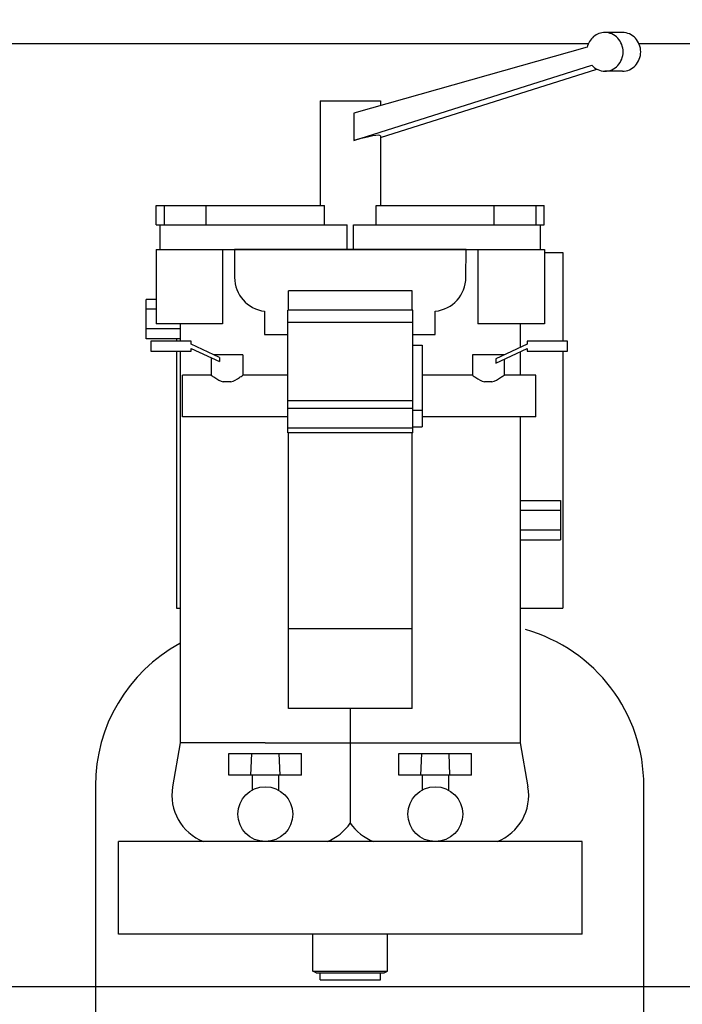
# Model space of a CAD drawing. Header units: millimetres. Extents: x 0 to 1189, y 0 to 841.
# Tile 12 of 85: x 389 to 410, y 149 to 181. Entities that reach past the tile are written whole.
import ezdxf
from ezdxf.enums import TextEntityAlignment as Align

# ---------------------------------------------------------------- set-up
doc = ezdxf.new("R2010")
doc.units = ezdxf.units.MM
doc.header["$LTSCALE"] = 65.395
doc.linetypes.add('CENTER', pattern=[0.6, 0.375, -0.075, 0.075, -0.075])
doc.layers.get('0').update_dxf_attribs({"linetype": 'CONTINUOUS'})
for name, color, linetype in [('1907_060000_TLKS_KGS_V_ABL383', 7, 'CONTINUOUS'), ('1907_061000_TLKS_KGS_V_ABL384', 7, 'CONTINUOUS'), ('1907_766000_07_SIMPLE1_T1_X_PBL402', 7, 'CONTINUOUS'), ('1907_766000_07_SIMPLE1_X_ABL401', 7, 'CONTINUOUS'), ('1947_000000_TLKS_MARKETING_ABL321', 7, 'CONTINUOUS'), ('1947_030000_TLKS_V_ABL336', 7, 'CONTINUOUS'), ('1947_100000_TLKS_V_ABL341', 7, 'CONTINUOUS'), ('1947_111000_11_SIMPLE1_C_ABL354', 7, 'CONTINUOUS'), ('1947_111000_11_SIMPLE1_T1_C_PBL355', 7, 'CONTINUOUS'), ('1947_111200_08_SIMPLE1_A_ABL359', 7, 'CONTINUOUS'), ('1947_111200_08_SIMPLE1_T3_A_PBL407', 7, 'CONTINUOUS'), ('1947_200000_TLKS_V_ABL378', 7, 'CONTINUOUS'), ('1947_252000_04_SIMPLE1_C_ABL405', 7, 'CONTINUOUS'), ('1947_252000_04_SIMPLE1_T1_C_PBL406', 7, 'CONTINUOUS'), ('right_6_VBL320', 7, 'CONTINUOUS')]:
    doc.layers.add(name, color=color, linetype=linetype)
doc.styles.get("Standard").update_dxf_attribs({"font": 'txt', "width": 0.6})
doc.dimstyles.new('DIMSTYLE_1', dxfattribs={"dimtxt": 3.5, "dimasz": 3.5, "dimexe": 1.8, "dimexo": 0, "dimgap": 0.875, "dimtad": 1, "dimlfac": 20, "dimdsep": 46, "dimtxsty": 'Standard', "dimblk": '_FILLED', "dimblk1": '_FILLED', "dimblk2": '_FILLED', "dimcen": 0.09, "dimadec": 0, "dimazin": 0, "dimtp": 2, "dimtm": 2, "dimtfac": 1, "dimtofl": 0, "dimtmove": 0, "dimatfit": 3, "dimldrblk": '_FILLED', "dimfxl": 1, "dimtolj": 1, "dimarcsym": 0})

# ---------------------------------------------------------------- blocks, each defined once
blk = doc.blocks.new('_FILLED')
at = {"color": 0, "linetype": 'ByBlock'}
blk.add_solid([(0, 0), (-1, 0.1671), (-1, -0.1671)], dxfattribs=at)
blk = doc.blocks.new('*D1')
at = {"color": 2, "linetype": 'Continuous'}
for p, q in [((375.5, 278.5), (463.95, 278.5)), ((462.15, 278.5), (462.15, 214.25)), ((462.15, 150), (462.15, 214.25)), ((413.975, 150), (463.95, 150))]:
    blk.add_line(p, q, dxfattribs=at)
at = {"color": 2, "linetype": 'Continuous', "xscale": 3.5, "yscale": 3.5, "zscale": 3.5}
for p, rotation in [((462.15, 278.5), 90), ((462.15, 150), 270)]:
    blk.add_blockref('_FILLED', p, dxfattribs=dict(at, rotation=rotation))
at = {"color": 2, "linetype": 'Continuous', "width": 0.672619}
blk.add_text('2570', height=3.5, rotation=90, dxfattribs=at).set_placement((461.275, 214.25), align=Align.CENTER)
blk = doc.blocks.new('*D17')
at = {"color": 2, "linetype": 'Continuous'}
for p, q in [((353.285, 320.25), (493.95, 320.25)), ((492.15, 320.25), (492.15, 235.125)), ((492.15, 150), (492.15, 235.125)), ((423.526, 150), (493.95, 150))]:
    blk.add_line(p, q, dxfattribs=at)
at = {"color": 2, "linetype": 'Continuous', "xscale": 3.5, "yscale": 3.5, "zscale": 3.5}
for p, rotation in [((492.15, 320.25), 90), ((492.15, 150), 270)]:
    blk.add_blockref('_FILLED', p, dxfattribs=dict(at, rotation=rotation))
at = {"color": 2, "linetype": 'Continuous', "width": 0.654762}
blk.add_text('3405', height=3.5, rotation=90, dxfattribs=at).set_placement((491.275, 235.125), align=Align.CENTER)
blk = doc.blocks.new('*D18')
at = {"color": 2, "linetype": 'Continuous'}
for p, q in [((357.635, 302), (483.95, 302)), ((482.15, 302), (482.15, 226)), ((482.15, 150), (482.15, 226)), ((423.526, 150), (483.95, 150))]:
    blk.add_line(p, q, dxfattribs=at)
at = {"color": 2, "linetype": 'Continuous', "xscale": 3.5, "yscale": 3.5, "zscale": 3.5}
for p, rotation in [((482.15, 302), 90), ((482.15, 150), 270)]:
    blk.add_blockref('_FILLED', p, dxfattribs=dict(at, rotation=rotation))
at = {"color": 2, "linetype": 'Continuous', "width": 0.672619}
blk.add_text('3040', height=3.5, rotation=90, dxfattribs=at).set_placement((481.275, 226), align=Align.CENTER)
blk = doc.blocks.new('*D19')
at = {"color": 2, "linetype": 'Continuous'}
for p, q in [((375.5, 297), (473.95, 297)), ((472.15, 297), (472.15, 223.5)), ((472.15, 150), (472.15, 223.5)), ((425.752, 150), (473.95, 150))]:
    blk.add_line(p, q, dxfattribs=at)
at = {"color": 2, "linetype": 'Continuous', "xscale": 3.5, "yscale": 3.5, "zscale": 3.5}
for p, rotation in [((472.15, 297), 90), ((472.15, 150), 270)]:
    blk.add_blockref('_FILLED', p, dxfattribs=dict(at, rotation=rotation))
at = {"color": 2, "linetype": 'Continuous', "width": 0.690476}
blk.add_text('2940', height=3.5, rotation=90, dxfattribs=at).set_placement((471.275, 223.5), align=Align.CENTER)
blk = doc.blocks.new('1947_111000_11_SIMPLE1_T1_C_PBL355', base_point=(283.45, 169.625))
at = {"layer": '1947_111000_11_SIMPLE1_T1_C_PBL355', "color": 7, "linetype": 'Continuous'}
for p, q in [((407.45, 180.5), (173.9, 180.5)), ((411, 180.5), (409.093, 180.5))]:
    blk.add_line(p, q, dxfattribs=at)
blk = doc.blocks.new('1947_111000_11_SIMPLE1_C_ABL354', base_point=(283.45, 169.625))
at = {"layer": '1947_111000_11_SIMPLE1_T1_C_PBL355'}
blk.add_blockref('1947_111000_11_SIMPLE1_T1_C_PBL355', (283.45, 169.625), dxfattribs=at)
blk = doc.blocks.new('1947_111200_08_SIMPLE1_T3_A_PBL407', base_point=(400.375, 148.5))
at = {"layer": '1947_111200_08_SIMPLE1_T3_A_PBL407', "color": 7, "linetype": 'Continuous'}
for p, q in [((391.5, 156.5), (391.5, 140.5)), ((409.25, 147.375), (409.25, 156.5)), ((409.25, 140.5), (409.25, 142.485)), ((396.75, 135.25), (404, 135.25))]:
    blk.add_line(p, q, dxfattribs=at)
for centre, start, end in [((404, 156.5), 0, 74.3291), ((396.75, 156.5), 118.6494, 180), ((396.75, 140.5), 180, 270), ((404, 140.5), 270, 360)]:
    blk.add_arc(centre, 5.25, start, end, dxfattribs=at)
blk = doc.blocks.new('1947_111200_08_SIMPLE1_A_ABL359', base_point=(293.45, 174.938))
at = {"layer": '1947_111200_08_SIMPLE1_T3_A_PBL407'}
blk.add_blockref('1947_111200_08_SIMPLE1_T3_A_PBL407', (400.375, 148.5), dxfattribs=at)
blk = doc.blocks.new('1947_100000_TLKS_V_ABL341', base_point=(297.15, 166.65))
at = {"layer": '1947_111000_11_SIMPLE1_C_ABL354'}
blk.add_blockref('1947_111000_11_SIMPLE1_C_ABL354', (283.45, 169.625), dxfattribs=at)
at = {"layer": '1947_111200_08_SIMPLE1_A_ABL359'}
blk.add_blockref('1947_111200_08_SIMPLE1_A_ABL359', (293.45, 174.9375), dxfattribs=at)
blk = doc.blocks.new('1947_252000_04_SIMPLE1_T1_C_PBL406', base_point=(280.886, 151.535))
at = {"layer": '1947_252000_04_SIMPLE1_T1_C_PBL406', "color": 2, "linetype": 'CENTER'}
blk.add_line((412.848, 150), (148.271, 150), dxfattribs=at)
blk = doc.blocks.new('1947_252000_04_SIMPLE1_C_ABL405', base_point=(280.886, 151.535))
at = {"layer": '1947_252000_04_SIMPLE1_T1_C_PBL406'}
blk.add_blockref('1947_252000_04_SIMPLE1_T1_C_PBL406', (280.886, 151.535), dxfattribs=at)
blk = doc.blocks.new('1947_200000_TLKS_V_ABL378', base_point=(280.886, 196.4))
at = {"layer": '1947_252000_04_SIMPLE1_C_ABL405'}
blk.add_blockref('1947_252000_04_SIMPLE1_C_ABL405', (280.886, 151.535), dxfattribs=at)
blk = doc.blocks.new('1947_030000_TLKS_V_ABL336', base_point=(279.5, 176.132))
at = {"layer": '1947_100000_TLKS_V_ABL341'}
blk.add_blockref('1947_100000_TLKS_V_ABL341', (297.15, 166.65), dxfattribs=at)
at = {"layer": '1947_200000_TLKS_V_ABL378'}
blk.add_blockref('1947_200000_TLKS_V_ABL378', (280.886, 196.4), dxfattribs=at)
blk = doc.blocks.new('1907_766000_07_SIMPLE1_T1_X_PBL402', base_point=(400.699, 165.548))
at = {"layer": '1907_766000_07_SIMPLE1_T1_X_PBL402', "color": 7, "linetype": 'Continuous'}
for p, q in [((408.556, 180.87), (407.987, 180.87)), ((407.413, 180.396), (399.865, 178.258)), ((399.865, 177.382), (407.562, 179.811)), ((400.722, 177.472), (407.732, 179.685)), ((408.556, 179.62), (407.987, 179.62)), ((398.778, 178.656), (400.722, 178.656)), ((398.778, 178.656), (398.778, 175.275)), ((400.722, 178.656), (400.722, 178.5)), ((399.865, 178.258), (399.865, 177.382)), ((400.722, 177.53), (400.722, 175.275)), ((393.473, 175.275), (398.91, 175.275)), ((393.473, 174.65), (393.473, 175.275)), ((393.736, 174.65), (393.736, 175.275)), ((395.09, 174.65), (395.09, 175.275)), ((398.91, 174.65), (398.91, 175.275)), ((400.59, 175.275), (406.027, 175.275)), ((400.59, 174.65), (400.59, 175.275)), ((404.41, 174.65), (404.41, 175.275)), ((405.764, 174.65), (405.764, 175.275)), ((406.027, 174.65), (406.027, 175.275)), ((393.473, 174.65), (399.651, 174.65)), ((393.599, 173.85), (393.599, 174.65)), ((399.651, 173.85), (399.651, 174.65)), ((399.849, 174.65), (406.027, 174.65)), ((399.849, 173.85), (399.849, 174.65)), ((405.901, 173.85), (405.901, 174.65)), ((393.463, 173.85), (406.037, 173.85)), ((393.463, 173.85), (393.463, 171.45)), ((395.62, 173.85), (395.62, 171.45)), ((403.494, 173.849), (396.008, 173.849)), ((396.008, 173.849), (396.008, 172.949)), ((403.492, 172.949), (403.494, 173.849)), ((403.88, 173.85), (403.88, 171.45)), ((406.037, 173.85), (406.037, 171.45)), ((406.037, 173.75), (406.625, 173.75)), ((406.625, 173.75), (406.625, 170.889)), ((401.75, 172.516), (397.75, 172.516)), ((397.75, 171.892), (397.75, 172.516)), ((401.75, 171.892), (401.75, 172.516)), ((393.463, 172.235), (393.15, 172.235)), ((393.15, 170.965), (393.15, 172.235)), ((393.463, 171.918), (393.15, 171.918)), ((396.975, 171.855), (396.975, 171.1)), ((401.775, 171.892), (397.725, 171.892)), ((397.725, 167.916), (397.725, 171.892)), ((401.775, 167.916), (401.775, 171.892)), ((402.5, 171.1), (402.5, 171.855)), ((395.62, 171.45), (393.463, 171.45)), ((394.25, 171.45), (394.25, 170.889)), ((401.775, 171.488), (397.725, 171.488)), ((406.037, 171.45), (403.88, 171.45)), ((405.25, 171.45), (405.25, 170.684)), ((394.25, 171.282), (393.15, 171.282)), ((396.975, 171.1), (397.725, 171.1)), ((401.775, 171.1), (402.5, 171.1)), ((394.25, 170.965), (393.15, 170.965)), ((394.6, 170.889), (393.3, 170.889)), ((393.3, 170.889), (393.3, 170.565)), ((394.125, 170.965), (394.125, 170.889)), ((394.6, 170.79), (394.6, 170.889)), ((395.517, 170.361), (394.6, 170.79)), ((401.775, 170.753), (402.075, 170.753)), ((402.075, 170.753), (402.075, 168.118)), ((405.475, 170.79), (404.458, 170.315)), ((406.775, 170.889), (405.475, 170.889)), ((405.475, 170.889), (405.475, 170.79)), ((406.775, 170.565), (406.775, 170.889)), ((393.3, 170.565), (394.6, 170.565)), ((394.125, 170.565), (394.125, 162.25)), ((394.25, 170.565), (394.25, 157.893)), ((394.6, 170.652), (395.517, 170.224)), ((394.6, 170.565), (394.6, 170.652)), ((396.275, 170.44), (395.35, 170.44)), ((396.275, 170.44), (396.275, 169.789)), ((404.725, 170.44), (403.7, 170.44)), ((403.7, 170.44), (403.7, 169.789)), ((404.458, 170.177), (405.475, 170.652)), ((405.25, 170.547), (405.25, 169.789)), ((405.475, 170.652), (405.475, 170.565)), ((405.475, 170.565), (406.775, 170.565)), ((406.625, 170.565), (406.625, 162.25)), ((395.25, 170.348), (395.25, 169.789)), ((395.517, 170.361), (395.517, 170.224)), ((404.458, 170.315), (404.458, 170.177)), ((404.725, 170.302), (404.725, 169.789)), ((395.25, 169.789), (394.325, 169.789)), ((394.325, 168.44), (394.325, 169.789)), ((397.725, 169.789), (396.275, 169.789)), ((403.7, 169.789), (402.075, 169.789)), ((405.75, 169.789), (404.725, 169.789)), ((405.75, 168.44), (405.75, 169.789)), ((395.884, 169.57), (395.641, 169.57)), ((404.334, 169.57), (404.091, 169.57)), ((401.775, 168.951), (397.725, 168.951)), ((401.775, 168.712), (397.725, 168.712)), ((401.775, 168.65), (402.075, 168.65)), ((397.725, 168.44), (394.325, 168.44)), ((405.75, 168.44), (402.075, 168.44)), ((405.25, 168.44), (405.25, 157.893)), ((401.775, 168.076), (397.725, 168.076)), ((401.775, 167.916), (397.725, 167.916)), ((397.75, 159), (397.75, 167.916)), ((401.75, 159), (401.75, 167.916)), ((401.775, 168.118), (402.075, 168.118)), ((405.25, 165.735), (406.55, 165.735)), ((406.55, 165.735), (406.55, 164.465)), ((405.25, 165.418), (406.55, 165.418)), ((405.25, 164.782), (406.55, 164.782)), ((405.25, 164.465), (406.55, 164.465)), ((394.125, 162.25), (394.25, 162.25)), ((405.25, 162.25), (406.625, 162.25)), ((401.75, 161.578), (397.75, 161.578)), ((401.75, 159), (397.75, 159)), ((399.75, 159), (399.75, 157.893)), ((394.25, 157.893), (394, 156.475)), ((397, 157.893), (394.25, 157.893)), ((397, 157.893), (399.75, 157.893)), ((399.75, 157.893), (405.25, 157.893)), ((399.75, 157.893), (399.75, 156.475)), ((405.25, 157.893), (405.5, 156.475)), ((395.825, 157.55), (398.175, 157.55)), ((395.825, 156.85), (395.825, 157.55)), ((396.552, 157.55), (396.524, 156.85)), ((397.476, 156.85), (397.448, 157.55)), ((398.175, 156.85), (398.175, 157.55)), ((401.325, 157.55), (403.675, 157.55)), ((401.325, 156.85), (401.325, 157.55)), ((402.052, 157.55), (402.024, 156.85)), ((402.976, 156.85), (402.948, 157.55)), ((403.675, 156.85), (403.675, 157.55)), ((398.175, 156.85), (395.825, 156.85)), ((396.575, 156.85), (396.575, 156.367)), ((397.425, 156.85), (397.425, 156.367)), ((403.675, 156.85), (401.325, 156.85)), ((402.075, 156.85), (402.075, 156.367)), ((402.925, 156.85), (402.925, 156.367)), ((399.75, 156.475), (399.75, 155.299)), ((407.25, 154.7), (392.25, 154.7)), ((392.25, 151.7), (392.25, 154.7)), ((407.25, 151.7), (407.25, 154.7)), ((407.25, 151.7), (392.25, 151.7)), ((398.543, 150.512), (398.543, 151.7)), ((400.957, 150.512), (400.957, 151.7)), ((398.543, 150.512), (400.957, 150.512)), ((398.65, 150.45), (398.543, 150.512)), ((398.65, 150.45), (400.85, 150.45)), ((398.775, 150.225), (398.775, 150.45)), ((400.725, 150.225), (400.725, 150.45)), ((400.85, 150.45), (400.957, 150.512)), ((398.775, 150.225), (400.725, 150.225))]:
    blk.add_line(p, q, dxfattribs=at)
for centre in [(397, 155.588), (402.5, 155.588)]:
    blk.add_circle(centre, 0.887, dxfattribs=at)
for centre, radius, start, end in [((397.111, 172.949), 1.103, 180, 262.9138), ((402.389, 172.952), 1.103, 275.779, 359.8719), ((395.581, 156.196), 1.605, 170, 248.7823), ((403.919, 156.196), 1.605, 291.2074, 10.0009), ((398.419, 156.196), 1.605, 291.2177, 326.002), ((401.081, 156.196), 1.605, 214.0026, 248.7926)]:
    blk.add_arc(centre, radius, start, end, dxfattribs=at)
blk.add_ellipse((399.75, 177.256), major_axis=(0.972, 0.277), ratio=0.089922, start_param=-0.02556, end_param=1.426161, dxfattribs=at)
for points, knots in [([(407.987, 180.87), (407.858, 180.87), (407.588, 180.771), (407.444, 180.526), (407.413, 180.396)], [0, 0, 0, 0, 0.491549, 1, 1, 1, 1]), ([(407.987, 179.62), (408.064, 179.62), (408.221, 179.653), (408.483, 179.839), (408.641, 180.245), (408.483, 180.651), (408.221, 180.837), (408.064, 180.87), (407.987, 180.87)], [0, 0, 0, 0, 0.122861, 0.247668, 0.5, 0.752332, 0.877139, 1, 1, 1, 1]), ([(408.556, 179.62), (408.634, 179.62), (408.791, 179.653), (409.052, 179.839), (409.211, 180.245), (409.052, 180.651), (408.791, 180.837), (408.634, 180.87), (408.556, 180.87)], [0, 0, 0, 0, 0.122861, 0.247668, 0.5, 0.752332, 0.877139, 1, 1, 1, 1]), ([(407.562, 179.811), (407.616, 179.752), (407.748, 179.655), (407.908, 179.62), (407.987, 179.62)], [0, 0, 0, 0, 0.504076, 1, 1, 1, 1]), ([(395.25, 169.789), (395.287, 169.762), (395.408, 169.673), (395.541, 169.597), (395.641, 169.57)], [0, 0, 0, 0, 0.312918, 1, 1, 1, 1]), ([(395.884, 169.57), (395.984, 169.597), (396.117, 169.673), (396.238, 169.762), (396.275, 169.789)], [0, 0, 0, 0, 0.687082, 1, 1, 1, 1]), ([(403.7, 169.789), (403.737, 169.762), (403.858, 169.673), (403.991, 169.597), (404.091, 169.57)], [0, 0, 0, 0, 0.312918, 1, 1, 1, 1]), ([(404.334, 169.57), (404.434, 169.597), (404.567, 169.673), (404.688, 169.762), (404.725, 169.789)], [0, 0, 0, 0, 0.687082, 1, 1, 1, 1])]:
    blk.add_open_spline(points, degree=3, knots=knots, dxfattribs=at)
blk = doc.blocks.new('1907_766000_07_SIMPLE1_X_ABL401', base_point=(400.699, 165.548))
at = {"layer": '1907_766000_07_SIMPLE1_T1_X_PBL402'}
blk.add_blockref('1907_766000_07_SIMPLE1_T1_X_PBL402', (400.699, 165.548), dxfattribs=at)
blk = doc.blocks.new('1907_061000_TLKS_KGS_V_ABL384', base_point=(416.925, 194.502))
at = {"layer": '1907_766000_07_SIMPLE1_X_ABL401'}
blk.add_blockref('1907_766000_07_SIMPLE1_X_ABL401', (400.699, 165.548), dxfattribs=at)
blk = doc.blocks.new('1907_060000_TLKS_KGS_V_ABL383', base_point=(416.925, 194.5025))
at = {"layer": '1907_061000_TLKS_KGS_V_ABL384'}
blk.add_blockref('1907_061000_TLKS_KGS_V_ABL384', (416.925, 194.5025), dxfattribs=at)
blk = doc.blocks.new('1947_000000_TLKS_MARKETING_ABL321', base_point=(259.95, 181.51))
at = {"layer": '1907_060000_TLKS_KGS_V_ABL383'}
blk.add_blockref('1907_060000_TLKS_KGS_V_ABL383', (416.925, 194.502), dxfattribs=at)
at = {"layer": '1947_030000_TLKS_V_ABL336'}
blk.add_blockref('1947_030000_TLKS_V_ABL336', (279.5, 176.132), dxfattribs=at)
blk = doc.blocks.new('RIGHT_6_VBL320', base_point=(266.7, 200.325))
at = {"layer": '1947_000000_TLKS_MARKETING_ABL321'}
blk.add_blockref('1947_000000_TLKS_MARKETING_ABL321', (259.95, 181.51), dxfattribs=at)

msp = doc.modelspace()

# ---------------------------------------------------------------- block references
at = {"layer": 'right_6_VBL320'}
msp.add_blockref('RIGHT_6_VBL320', (266.7, 200.325), dxfattribs=at)

# ---------------------------------------------------------------- dimensions: what is measured, and where the dimension line sits
at = {"color": 2, "linetype": 'Continuous'}
for base, p1, p2, picture, middle in [((492.15, 320.25), (423.52584, 150), (353.2846, 320.25), '*D17', (492.15, 234.79167)), ((482.15, 302), (423.52584, 150), (357.635, 302), '*D18', (482.15, 225.66667)), ((472.15, 297), (425.75161, 150), (375.5, 297), '*D19', (472.15, 223.16667)), ((462.15, 278.5), (413.97485, 150), (375.5, 278.5), '*D1', (462.15, 213.91667))]:
    dim = msp.add_linear_dim(base=base, p1=p1, p2=p2, angle=90, dimstyle='DIMSTYLE_1', dxfattribs=at)
    dim.commit()
    dim.dimension.update_dxf_attribs({"geometry": picture, "text_midpoint": middle, "dimtype": 160})

doc.saveas('drawing.dxf')
